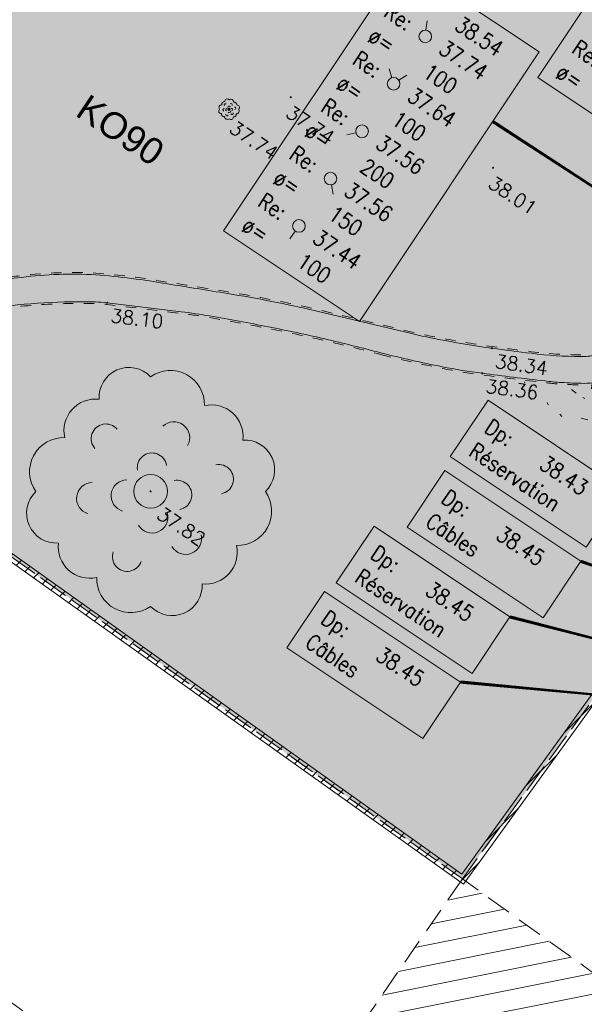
# Model space of a CAD drawing. Header units: metres. Extents: x 1711737 to 1712435, y 9275977 to 9276516.
# Tile 6 of 33: x 1711966 to 1711993, y 9276109 to 9276156. Entities that reach past the tile are written whole.
import ezdxf
from ezdxf.enums import TextEntityAlignment as Align

# ---------------------------------------------------------------- set-up
doc = ezdxf.new("R2010")
doc.units = ezdxf.units.M
doc.header["$LTSCALE"] = 5
doc.header["$PDMODE"] = 32
doc.header["$PDSIZE"] = 0.05
doc.linetypes.add('Cotation', pattern=[0.2, 0.1, -0.1])
doc.linetypes.add('Parcelle', pattern=[1.2, 0.8, -0.4])
doc.layers.get('0').update_dxf_attribs({"lineweight": 15})
doc.layers.add('_sh_lot1', color=7, linetype='Continuous', lineweight=15, true_color=0xffffd7)
for name, color, linetype, lineweight in [('BR_bordurette', 7, 'Continuous', 13), ('BR_bordurette.gra', 7, 'Continuous', 5), ('FA_facade.hah', 147, 'Continuous', 13), ('L6', 11, 'Parcelle', 13), ('L7', 11, 'Continuous', 15), ('LA_limite-apparente', 8, 'Continuous', 13), ('MA_assainissement.txt', 5, 'Continuous', 9), ('MI_non-affecte_Texte', 8, 'Continuous', 13), ('MR_topo', 7, 'Continuous', 5), ('MR_topo.alt', 7, 'Continuous', 9), ('MU_mur', 7, 'Continuous', 13), ('MU_mur.hah', 147, 'Continuous', 13), ('VE_Vegetation', 96, 'Continuous', 9)]:
    doc.layers.add(name, color=color, linetype=linetype, lineweight=lineweight)
doc.styles.add('Ass-Style', font='simplex.shx')
doc.styles.add('Simplex 1.0', font='Simplex.shx', dxfattribs={"height": 0.2})
doc.styles.get("Standard").update_dxf_attribs({"font": 'arial.ttf'})

# ---------------------------------------------------------------- blocks, each defined once
blk = doc.blocks.new('PointTopo')
at = {"color": 0}
blk.add_point((0, 0), dxfattribs=at)
at = {"layer": 'MR_topo.alt', "style": 'Simplex 1.0'}
blk.add_attdef('ALT', text='', height=0.65, dxfattribs=at).set_placement((0.25, -0.25), align=Align.TOP_LEFT)
blk = doc.blocks.new('Hvg')
at = {"color": 0}
blk.add_circle((0, 0), 0.0516, dxfattribs=at)
for centre, radius, start, end in [((-0.086, 0.371), 0.118, 43.6925, 183.5969), ((0.078, 0.342), 0.135, 358.4583, 125.1928), ((-0.343, 0.077), 0.135, 88.4583, 215.1928), ((-0.218, 0.24), 0.125, 83.4353, 192.7267), ((-0.23, -0.028), 0.0628, 90.5895, 253.7127), ((-0.177, 0.208), 0.0582, 40.5494, 221.5178), ((-0.093, -0.018), 0.0628, 90.5895, 253.7127), ((0.006, 0.093), 0.0582, 9.1467, 190.1151), ((0.092, 0.212), 0.0628, 330.5895, 133.7127), ((0.105, -0.014), 0.0582, 280.5494, 101.5178), ((0.241, 0.217), 0.125, 353.4353, 102.7267), ((0.269, 0.048), 0.0582, 280.5494, 101.5178), ((0.372, 0.085), 0.118, 313.6925, 93.5969), ((-0.372, -0.086), 0.118, 133.6925, 273.5969), ((-0.241, -0.219), 0.125, 173.4353, 282.7267), ((-0.078, -0.344), 0.135, 178.4583, 305.1928), ((-0.093, -0.258), 0.0582, 160.5494, 341.5178), ((0.006, -0.102), 0.0628, 210.5895, 13.7127), ((0.086, -0.373), 0.118, 223.6925, 3.5969), ((0.138, -0.187), 0.0628, 210.5895, 13.7127), ((0.218, -0.242), 0.125, 263.4353, 12.7267), ((0.343, -0.079), 0.135, 268.4583, 35.1928)]:
    blk.add_arc(centre, radius, start, end, dxfattribs=at)
blk = doc.blocks.new('Gv1')
at = {"color": 0}
blk.add_circle((0, 0), 0.5, dxfattribs=at)
blk = doc.blocks.new('Gv2')
at = {"color": 0}
for centre, radius, start, end in [((-0.0855, 0.3713), 0.1183, 43.6925, 183.5969), ((0.078, 0.3425), 0.1353, 358.4583, 125.1928), ((-0.2179, 0.2399), 0.1248, 83.4353, 192.7267), ((0.2407, 0.2171), 0.1248, 353.4353, 102.7267), ((0.0917, 0.2119), 0.0628, 330.5895, 133.7127), ((-0.1768, 0.2081), 0.0582, 40.5494, 221.5178), ((-0.3433, 0.0771), 0.1353, 88.4583, 215.1928), ((0.3722, 0.0847), 0.1183, 313.6925, 93.5969), ((0.0056, 0.0935), 0.0582, 9.1467, 190.1151), ((0.2694, 0.0478), 0.0582, 280.5494, 101.5178), ((-0.0934, -0.0177), 0.0628, 90.5895, 253.7127), ((0.1047, -0.0144), 0.0582, 280.5494, 101.5178), ((-0.23, -0.0278), 0.0628, 90.5895, 253.7127), ((-0.3721, -0.0864), 0.1183, 133.6925, 273.5969), ((0.3433, -0.0788), 0.1353, 268.4583, 35.1928), ((0.0058, -0.1023), 0.0628, 210.5895, 13.7127), ((0.1384, -0.1866), 0.0628, 210.5895, 13.7127), ((-0.2407, -0.2188), 0.1248, 173.4353, 282.7267), ((0.2179, -0.2416), 0.1248, 263.4353, 12.7267), ((-0.0925, -0.2585), 0.0582, 160.5494, 341.5178), ((-0.078, -0.3442), 0.1353, 178.4583, 305.1928), ((0.0856, -0.373), 0.1183, 223.6925, 3.5969)]:
    blk.add_arc(centre, radius, start, end, dxfattribs=at)
blk = doc.blocks.new('dir_tron')
at = {"color": 0, "flags": 128}
blk.add_lwpolyline([(0.2, 0), (0.5, 0)], dxfattribs=at)
at = {"color": 0}
blk.add_circle((0, 0), 0.2, dxfattribs=at)

msp = doc.modelspace()

# ---------------------------------------------------------------- hatches: boundary and pattern name
at = {"layer": '_sh_lot1'}
h = msp.add_hatch(color=256, dxfattribs=at)
h.dxf.hatch_style = 1
h.paths.add_polyline_path([(1712001.971, 9276136.535), (1712011.331, 9276149.995), (1712014.08, 9276153.956), (1711985.838, 9276173.941), (1711968.512, 9276186.104), (1711952.301, 9276172.605), (1711946.038, 9276167.369), (1711923.87, 9276148.803), (1711929.255, 9276142.337), (1711950.125, 9276124.469), (1711956.999, 9276136.257), (1711987.056, 9276114.796), (1711996.116, 9276127.229)], flags=17)
at = {"layer": 'FA_facade.hah'}
h = msp.add_hatch(dxfattribs=at)
h.set_pattern_fill('ANSI31', color=256, scale=0.3)
h.set_pattern_definition([(11.2999, (1711881.224, 9276159.8023), (-0.186637, 0.934036), [])])
h.paths.add_polyline_path([(1712021.431, 9276090.115), (1711987.056, 9276114.796), (1711982.321, 9276107.945), (1712008.541, 9276089.055), (1712016.531, 9276083.265), (1712031.241, 9276072.595), (1712036.061, 9276079.305)])
at = {"layer": 'MU_mur.hah'}
h = msp.add_hatch(dxfattribs=at)
h.set_pattern_fill('_U', color=256, scale=0.5, angle=45, style=0, pattern_type=0)
h.set_pattern_definition([(45, (0, 0), (-0.353553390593, 0.353553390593), [])])
h.paths.add_polyline_path([(1712021.364, 9276108.873), (1712013.833, 9276114.274), (1711996.136, 9276127.026), (1711987.11, 9276114.543), (1711956.956, 9276136.018), (1711957.154, 9276136.295), (1711987.032, 9276115.016), (1711996.06, 9276127.5), (1712014.032, 9276114.55), (1712021.562, 9276109.149)])
at = {"layer": 'VE_Vegetation'}
h = msp.add_hatch(dxfattribs=at)
h.set_pattern_fill('HAIE', color=256, scale=4)
h.set_pattern_definition([(109.29004622, (2.80424, 0.01486), (-24.0000000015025, 68.000000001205), [0.241356, -84.5171244]), (161.565051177, (1.7328, 3.65), (-4, 5e-12), [0.25252, -12.3965906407]), (106.927513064, (1.4932, 3.73), (-15.9999999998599, 52.0000000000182), [0.27384, -95.8926822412]), (111.250505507, (1.74408, 6e-15), (-7.9999999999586, 20.000000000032), [0.34598, -76.9068516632]), (28.4429286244, (1.2084, 2.3284), (43.999999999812, 23.999999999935), [0.31104, -108.8677125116]), (83.659808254, (1.174, 2.0208), (-1e-12, 4.000000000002), [0.30952, -35.9120205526]), (28.072486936, (3.3402, 3.821), (52.000000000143, 28.0000000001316), [0.193668, -67.806332]), (69.4439547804, (3.5112, 0.18576), (4.00000000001, 12.000000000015), [0.1948, -33.9812149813]), (122.905242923, (3.568, 0.36816), (-8.0000000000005, 11.999999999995), [0.2306, -80.7632269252]), (135, (3.7618, 0.7214), (-4, -1e-14), [0.145108, -5.5117462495]), (156.250505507, (3.9784, 3.1944), (-63.9999999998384, 28.0000000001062), [0.31148, -108.94052227]), (45, (3.534, 3.16), (-1e-14, 4), [0.225688, -5.4311662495]), (48.3664606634, (3.568, 2.5904), (28.000000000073, 32.000000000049), [0.13712, -48.0292583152]), (34.6951535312, (3.5908, 1.884), (39.999999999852, 27.999999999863), [0.1802, -63.0653532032]), (128.290163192, (2.2, 3.8552), (-15.9999999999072, 20.0000000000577), [0.18448, -96.6452674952]), (72.2553283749, (2.6104, 1.6444), (28.0000000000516, 87.9999999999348), [0.29912, -104.6961179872]), (115.346175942, (2.7016, 1.9292), (-4.000000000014, 8.0000000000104), [0.23968, -83.8555041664]), (115.016893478, (3.2152, 1.0636), (-3.999999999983, 8.000000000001), [0.35184, -65.8599414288]), (41.1859251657, (3.1236, 0.9836), (4.000000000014, 4.000000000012), [0.12108, -42.3995032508]), (63.434948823, (2.9754, 0.5618), (2e-12, 4), [0.076452, -8.86781991]), (131.185925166, (1.9492, 0.71), (-4.000000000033, 3.999999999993), [0.24228, -42.2783032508]), (159.44395478, (2.17724, 1.1201), (-11.999999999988, 4.000000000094), [0.194808, -33.9812069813]), (19.7988763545, (1.4932, 1.5304), (43.9999999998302, 15.9999999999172), [0.13356, -106.1490820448]), (116.565051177, (2.0177, 2.294), (-4, 4), [0.076452, -8.86781991]), (45, (2.485, 2.636), (-1e-14, 4), [0.09674, -5.5601142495]), (56.309932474, (2.9638, 2.3168), (4, 8), [0.082316, -14.3398891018]), (131.185925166, (2.5764, 3.3312), (-4.000000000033, 3.999999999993), [0.12124, -42.3993432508]), (2e-13, (1.4, 3), (-1e-14, 4), [0.2, -3.8]), (146.309932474, (0.2049, 0.4252), (-8, 4), [0.24628, -14.1759251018]), (143.130102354, (0.4444, 1.8267), (-11.99999999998, 8.00000000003), [0.284896, -19.715104]), (36.3843518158, (-6e-15, 1.83824), (15.9999999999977, 11.999999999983), [0.268868, -94.1345217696]), (136.73570459, (0.21637, 2.66992), (-64.0000000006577, 59.9999999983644), [0.266304, -93.11463624]), (25.7099537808, (0.376, 3.5932), (7.9999999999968, 3.9999999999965), [0.36704, -119.49955251]), (127.405356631, (0.6836, 0.63), (-39.9999999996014, 52.0000000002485), [0.244, -85.359738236]), (45, (0.718, 0.0376), (-1e-14, 4), [0.112844, -5.5440102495]), (153.434948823, (0.8548, 1.5647), (-4, -5e-12), [0.10174, -8.84253191]), (167.471192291, (0.9916, 0.5616), (-20.000000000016, 3.99999999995), [0.31552, -36.5626578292]), (45, (0.8, 2.6), (-1e-14, 4), [0.282844, -5.3740102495])])
edge = h.paths.add_edge_path()
edge.add_arc((1711991.991, 9276150.398), 12.153, 260.2226, 279.7425)
edge.add_arc((1711991.439, 9276144.35), 6.478, 293.752, 324.8031)
edge.add_line((1711996.732, 9276140.616), (1712003.917, 9276135.45))
edge.add_line((1712003.917, 9276135.45), (1711999.363, 9276129.098))
edge.add_line((1711999.363, 9276129.098), (1711997.429, 9276126.629))
edge.add_line((1711997.429, 9276126.629), (1711996.06, 9276127.5))
edge.add_line((1711996.06, 9276127.5), (1711997.513, 9276129.254))
edge.add_arc((1711995.734, 9276130.727), 2.309, 320.3585, 371.5021)
edge.add_arc((1711992.518, 9276130.073), 5.592, 11.5021, 43.7124)
edge.add_arc((1711985.893, 9276123.739), 14.757, 43.7124, 50.7152)
edge.add_arc((1711988.993, 9276127.528), 9.861, 50.7152, 59.2842)
edge.add_arc((1711992.324, 9276133.134), 3.34, 59.2842, 86.351)
edge.add_arc((1711992.638, 9276138.057), 1.592, 226.722, 266.351, ccw=False)
edge.add_line((1711991.546, 9276136.898), (1711989.928, 9276138.422))

# ---------------------------------------------------------------- linework, layer by layer
at = {"layer": 'BR_bordurette', "flags": 128}
for points in [[(1711992.683, 9276139.578, -0.033029), (1711990.334, 9276139.726, -0.008538), (1711988.456, 9276139.967, -0.008894), (1711986.125, 9276140.35, -0.013269), (1711984.576, 9276140.676), (1711980.082, 9276141.745, 0.017139), (1711975.919, 9276142.562, 0.00186), (1711973.054, 9276143.021, 0.024844), (1711969.657, 9276143.453, 0.042942), (1711966.139, 9276143.331, 0.011477), (1711964.765, 9276143.142, 0.015229), (1711961.769, 9276142.552)], [(1711963.12, 9276141.56, -0.024382), (1711965.635, 9276141.984, -0.024382), (1711968.179, 9276142.162, -0.009632), (1711969.647, 9276142.164, -0.025749), (1711970.195, 9276142.126), (1711973.709, 9276141.699, -0.012536), (1711975.078, 9276141.498, -0.006138), (1711977.856, 9276140.984, -0.007993), (1711980.535, 9276140.409, -0.007993), (1711983.194, 9276139.749)], [(1711983.194, 9276139.749, 0.011702), (1711986.1, 9276139.091, 0.018133), (1711987.998, 9276138.778, 0.002561), (1711990.975, 9276138.415, 0.009998), (1711991.74, 9276138.341, 0.003132), (1711992.829, 9276138.299)]]:
    msp.add_lwpolyline(points, format="xyb", dxfattribs=at)
at = {"layer": 'BR_bordurette.gra', "linetype": 'Cotation', "flags": 128}
for points in [[(1711992.683, 9276139.658, -0.033039), (1711990.343, 9276139.805, -0.008541), (1711988.467, 9276140.046, -0.008894), (1711986.14, 9276140.429, -0.013269), (1711984.594, 9276140.753), (1711980.1, 9276141.823, 0.017139), (1711975.932, 9276142.641, 0.001859), (1711973.067, 9276143.1, 0.024846), (1711969.662, 9276143.533, 0.042952), (1711966.13, 9276143.411, 0.011476), (1711964.752, 9276143.221, 0.015229), (1711961.751, 9276142.63, 0.015229)], [(1711963.137, 9276141.482, -0.024382), (1711965.645, 9276141.905, -0.024382), (1711968.181, 9276142.082, -0.009632), (1711969.646, 9276142.084, -0.025749), (1711970.185, 9276142.046), (1711973.699, 9276141.62, -0.012536), (1711975.064, 9276141.42, -0.006138), (1711977.84, 9276140.905, -0.007993), (1711980.517, 9276140.331, -0.007993), (1711983.173, 9276139.671, -0.007993)], [(1711983.174, 9276139.671, 0.011702), (1711986.084, 9276139.012, 0.018133), (1711987.988, 9276138.699, 0.002561), (1711990.966, 9276138.335, 0.010015), (1711991.735, 9276138.261, 0.003135), (1711992.826, 9276138.219, 0.003135)]]:
    msp.add_lwpolyline(points, format="xyb", dxfattribs=at)
at = {"layer": 'L6', "ltscale": 0.3, "elevation": 34.565}
for points in [[(1711987.056, 9276114.796), (1711956.999, 9276136.257), (1711950.125, 9276124.469), (1711929.137, 9276142.438), (1711929.141, 9276142.474), (1711923.87, 9276148.803), (1711946.038, 9276167.369), (1711952.301, 9276172.605), (1711968.516, 9276186.108), (1711968.308, 9276186.247), (1711985.838, 9276173.941), (1712014.08, 9276153.956), (1712011.331, 9276149.995), (1712001.971, 9276136.535), (1711996.116, 9276127.229), (1711987.056, 9276114.796)], [(1711948.151, 9276121.475), (1711950.125, 9276124.469), (1711956.999, 9276136.257), (1711987.056, 9276114.796), (1711982.321, 9276107.945), (1712008.541, 9276089.055), (1712016.531, 9276083.265), (1712031.241, 9276072.595), (1712026.211, 9276065.595), (1712007.971, 9276078.585), (1712005.601, 9276080.275), (1712002.441, 9276082.505), (1711985.221, 9276094.915), (1711948.151, 9276121.475)], [(1712036.061, 9276079.305), (1712021.431, 9276090.115), (1711987.056, 9276114.796), (1711996.116, 9276127.229), (1712021.306, 9276108.797), (1712024.972, 9276106.21), (1712045.241, 9276091.727), (1712036.061, 9276079.305)], [(1712036.061, 9276079.305), (1712021.431, 9276090.115), (1711987.056, 9276114.796), (1711982.321, 9276107.945), (1712008.541, 9276089.055), (1712016.531, 9276083.265), (1712031.241, 9276072.595), (1712036.061, 9276079.305)]]:
    msp.add_lwpolyline(points, close=True, dxfattribs=at)
at = {"layer": 'LA_limite-apparente', "flags": 128}
for points in [[(1711992.683, 9276139.578, 0.047043), (1711993.357, 9276139.631, 0.076027), (1711993.755, 9276139.765, 0.022525), (1711994.234, 9276140.041, 0.019566), (1711994.756, 9276140.403, 0.050291), (1711995.106, 9276140.726, 0.034555), (1711995.527, 9276141.274)], [(1711996.716, 9276140.557, -0.026892), (1711996.177, 9276139.916, -0.040213), (1711995.762, 9276139.539, -0.014613), (1711995.203, 9276139.134, -0.013286), (1711994.565, 9276138.723, -0.07665), (1711993.909, 9276138.452, -0.049675), (1711992.829, 9276138.299)]]:
    msp.add_lwpolyline(points, format="xyb", dxfattribs=at)
at = {"layer": 'MA_assainissement.txt'}
for points in [[(1711997.665, 9276163.351), (1712004.113, 9276159.051), (1711997.08, 9276148.506), (1711990.632, 9276152.806)], [(1711984.255, 9276158.334), (1711990.703, 9276154.034), (1711982.172, 9276141.243), (1711975.724, 9276145.543)]]:
    msp.add_lwpolyline(points, close=True, dxfattribs=at)
msp.add_lwpolyline([(1712015.831, 9276132.94, 0, 0.15, 0), (1711988.496, 9276150.725, 0, 0, 0)], format="xyseb", dxfattribs=at)
at = {"layer": 'MI_non-affecte_Texte'}
for points in [[(1711988.276, 9276137.508), (1711994.723, 9276133.208), (1711992.934, 9276130.525), (1711986.486, 9276134.825)], [(1711986.227, 9276134.162), (1711992.674, 9276129.862), (1711990.885, 9276127.179), (1711984.437, 9276131.479)], [(1711982.866, 9276131.523), (1711989.314, 9276127.223), (1711987.525, 9276124.54), (1711981.077, 9276128.84)], [(1711980.517, 9276128.435), (1711986.965, 9276124.135), (1711985.176, 9276121.452), (1711978.728, 9276125.752)]]:
    msp.add_lwpolyline(points, close=True, dxfattribs=at)
for points in [[(1711998.658, 9276127.768, 0, 0.15, 0), (1711992.674, 9276129.862, 0, 0, 0)], [(1712007.541, 9276122.552, 0, 0.15, 0), (1711989.314, 9276127.223, 0, 0, 0)], [(1712006.513, 9276122.307, 0, 0.15, 0), (1711986.965, 9276124.135, 0, 0, 0)]]:
    msp.add_lwpolyline(points, format="xyseb", dxfattribs=at)
at = {"layer": 'MU_mur', "elevation": 39.928, "flags": 128}
for points in [[(1712021.364, 9276108.873), (1712013.833, 9276114.274), (1711996.136, 9276127.026), (1711987.11, 9276114.543), (1711956.956, 9276136.018)], [(1712021.562, 9276109.149), (1712014.032, 9276114.55), (1711996.06, 9276127.5), (1711987.032, 9276115.016), (1711957.154, 9276136.295)]]:
    msp.add_lwpolyline(points, dxfattribs=at)

# ---------------------------------------------------------------- block references
at = {"layer": 'MA_assainissement.txt', "xscale": 1.5, "yscale": 1.5}
for p, rotation in [((1711985.294, 9276154.756), 83.3146758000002), ((1711983.796, 9276152.51), 106.7919435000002), ((1711983.796, 9276152.51), 33.80133060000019), ((1711982.298, 9276150.263), 193.4651223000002), ((1711980.8, 9276148.017), 280.2462012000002), ((1711979.302, 9276145.771), 234.6460443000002)]:
    msp.add_blockref('dir_tron', p, dxfattribs=dict(at, rotation=rotation))
at = {"layer": 'MR_topo'}
ref = msp.add_blockref('PointTopo', (1711978.913, 9276151.872, 37.743), dxfattribs=dict(at, rotation=326.2998993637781))
ref.add_attrib('ALT', '37.74', dxfattribs={"layer": 'MR_topo.alt', "height": 0.65, "rotation": 326.2999, "style": 'Simplex 1.0'}).set_placement((1711978.982, 9276151.526, 37.743), align=Align.TOP_LEFT)
ref = msp.add_blockref('PointTopo', (1711975.987, 9276151.303, 37.738), dxfattribs=dict(at, rotation=326.2998993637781))
ref.add_attrib('ALT', '37.74', dxfattribs={"layer": 'MR_topo.alt', "height": 0.65, "rotation": 326.2999, "style": 'Simplex 1.0'}).set_placement((1711976.297, 9276150.796, 37.738), align=Align.TOP_LEFT)
ref = msp.add_blockref('PointTopo', (1711988.514, 9276148.528, 38.015), dxfattribs=dict(at, rotation=326.2998993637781))
ref.add_attrib('ALT', '38.01', dxfattribs={"layer": 'MR_topo.alt', "height": 0.65, "rotation": 326.2999, "style": 'Simplex 1.0'}).set_placement((1711988.583, 9276148.181, 38.015), align=Align.TOP_LEFT)
ref = msp.add_blockref('PointTopo', (1711970.195, 9276142.126, 38.101), dxfattribs=dict(at, rotation=353.0827493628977))
ref.add_attrib('ALT', '38.10', dxfattribs={"layer": 'MR_topo.alt', "height": 0.65, "rotation": 353.0827, "style": 'Simplex 1.0'}).set_placement((1711970.413, 9276141.847, 38.101), align=Align.TOP_LEFT)
ref = msp.add_blockref('PointTopo', (1711988.456, 9276139.967, 38.345), dxfattribs=dict(at, rotation=351.6910856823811))
ref.add_attrib('ALT', '38.34', dxfattribs={"layer": 'MR_topo.alt', "height": 0.65, "rotation": 351.6911, "style": 'Simplex 1.0'}).set_placement((1711988.667, 9276139.684, 38.345), align=Align.TOP_LEFT)
ref = msp.add_blockref('PointTopo', (1711987.998, 9276138.778, 38.365), dxfattribs=dict(at, rotation=352.7383561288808))
ref.add_attrib('ALT', '38.36', dxfattribs={"layer": 'MR_topo.alt', "height": 0.65, "rotation": 352.7384, "style": 'Simplex 1.0'}).set_placement((1711988.215, 9276138.499, 38.365), align=Align.TOP_LEFT)
ref = msp.add_blockref('PointTopo', (1711972.264, 9276133.18, 37.82), dxfattribs=dict(at, rotation=326.2998993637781))
ref.add_attrib('ALT', '37.82', dxfattribs={"layer": 'MR_topo.alt', "height": 0.65, "rotation": 326.2999, "style": 'Simplex 1.0'}).set_placement((1711972.857, 9276132.484, 37.82), align=Align.TOP_LEFT)
at = {"layer": 'VE_Vegetation'}
msp.add_blockref('Hvg', (1711975.987, 9276151.303, 37.738), dxfattribs=at)
for name, xscale, yscale in [('Gv2', 12, 12), ('Gv1', 1.6, 1.6)]:
    msp.add_blockref(name, (1711972.264, 9276133.18, 37.82), dxfattribs=dict(at, xscale=xscale, yscale=yscale))

# ---------------------------------------------------------------- texts
at = {"layer": 'L7'}
msp.add_text('KO90', height=1.25, rotation=326.2999, dxfattribs=at).set_placement((1711968.634, 9276151.033, 34.565))
at = {"layer": 'MA_assainissement.txt', "style": 'Ass-Style', "width": 0.85}
for s, p in [('Re:', (1711983.277, 9276155.741)), ('38.54', (1711986.626, 9276155.13)), ('ø=', (1711982.528, 9276154.618)), ('Re:', (1711992.193, 9276154.019)), ('37.74', (1711985.877, 9276154.007)), ('Re:', (1711981.779, 9276153.495)), ('100', (1711985.128, 9276152.884)), ('ø=', (1711991.444, 9276152.896)), ('ø=', (1711981.03, 9276152.371)), ('37.64', (1711984.379, 9276151.761)), ('Re:', (1711980.281, 9276151.248)), ('100', (1711983.63, 9276150.637)), ('ø=', (1711979.532, 9276150.125)), ('37.56', (1711982.881, 9276149.514)), ('Re:', (1711978.783, 9276149.002)), ('200', (1711982.132, 9276148.391)), ('ø=', (1711978.034, 9276147.879)), ('37.56', (1711981.383, 9276147.268)), ('Re:', (1711977.285, 9276146.756)), ('150', (1711980.633, 9276146.145)), ('ø=', (1711976.536, 9276145.633)), ('37.44', (1711979.884, 9276145.022)), ('100', (1711979.135, 9276143.899))]:
    msp.add_text(s, height=0.75, rotation=326.2999, dxfattribs=at).set_placement(p)
at = {"layer": 'MI_non-affecte_Texte', "style": 'Ass-Style', "width": 0.85}
for s, p in [('Dp:', (1711988.047, 9276136.038)), ('Réservation', (1711987.298, 9276134.915)), ('38.43', (1711990.647, 9276134.304)), ('Dp:', (1711985.997, 9276132.692)), ('Câbles', (1711985.248, 9276131.569)), ('38.45', (1711988.597, 9276130.958)), ('Dp:', (1711982.637, 9276130.053)), ('Réservation', (1711981.888, 9276128.93)), ('38.45', (1711985.237, 9276128.319)), ('Dp:', (1711980.288, 9276126.966)), ('Câbles', (1711979.539, 9276125.842)), ('38.45', (1711982.888, 9276125.232))]:
    msp.add_text(s, height=0.75, rotation=326.2999, dxfattribs=at).set_placement(p)

doc.saveas('drawing.dxf')
